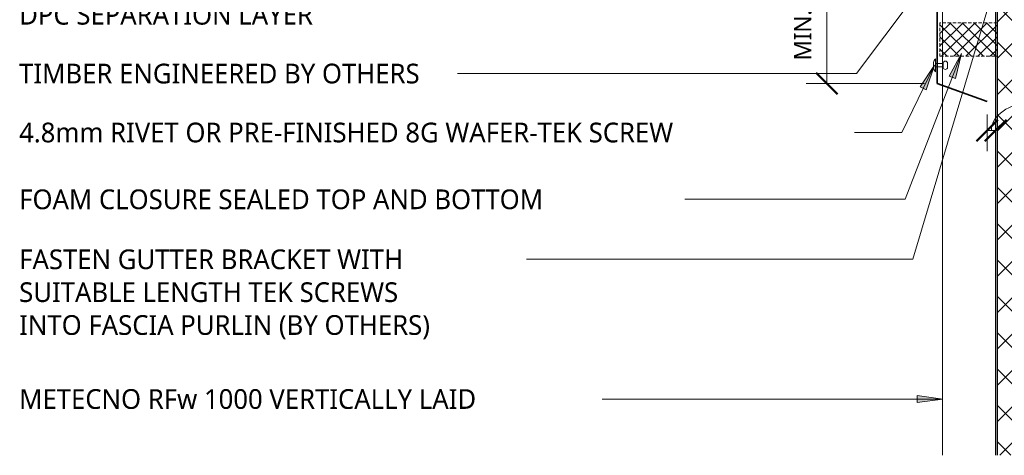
# Model space of a CAD drawing. Header units: millimetres. Extents: x -419 to 934, y -119 to 623.
# Tile 1 of 8: x -419 to 156, y -119 to 135. Entities that reach past the tile are written whole.
import ezdxf

# ---------------------------------------------------------------- set-up
doc = ezdxf.new("R2010")
doc.units = ezdxf.units.MM
doc.linetypes.add('Dash Short', pattern=[3, 2, -1])
for name, color, linetype, lineweight in [('A-ANNO-DIMS', 211, 'Continuous', 9), ('A-ANNO-DIMS-5', 211, 'Continuous', 9), ('A-DETL', 90, 'Continuous', 13), ('A-DETL-GENF', 92, 'Continuous', 13), ('G-ANNO-TEXT', 231, 'Continuous', 9)]:
    doc.layers.add(name, color=color, linetype=linetype, lineweight=lineweight)
doc.styles.add('Yu Gothic', font='Yu Gothic.ttf', dxfattribs={"height": 11.5})
doc.styles.add('Yu Gothic_1', font='Yu Gothic.ttf', dxfattribs={"height": 10})
doc.dimstyles.new('Diagonal', dxfattribs={"dimscale": 304.8, "dimtxt": 11.609035, "dimasz": 0.04101, "dimexe": 0.03937, "dimexo": 0.024606, "dimgap": 0.024606, "dimtad": 1, "dimdec": 0, "dimzin": 0, "dimdsep": 46, "dimtxsty": 'Yu Gothic_1', "dimblk1": 'OBLIQUE', "dimblk2": 'OBLIQUE', "dimsah": 1, "dimcen": 0.09, "dimazin": 0, "dimtfac": 1, "dimtdec": 4, "dimtix": 1, "dimtmove": 1, "dimatfit": 3, "dimfxl": 1, "dimtvp": 1, "dimtfill": 1, "dimtolj": 1, "dimtzin": 0, "dimarcsym": 2})
doc.dimstyles.new('Diagonal_1', dxfattribs={"dimscale": 304.8, "dimtxt": 11.609035, "dimasz": 0.04101, "dimexe": 0.03937, "dimexo": 0.024606, "dimgap": 0.024606, "dimtad": 1, "dimdec": 0, "dimzin": 0, "dimdsep": 46, "dimtxsty": 'Yu Gothic_1', "dimblk1": 'OBLIQUE', "dimblk2": 'OBLIQUE', "dimsah": 1, "dimcen": 0.09, "dimazin": 0, "dimtfac": 1, "dimtdec": 4, "dimtix": 1, "dimtmove": 2, "dimatfit": 3, "dimfxl": 1, "dimtvp": 1, "dimtfill": 1, "dimtolj": 1, "dimtzin": 0, "dimarcsym": 2})

# ---------------------------------------------------------------- blocks, each defined once
blk = doc.blocks.new('Thermospan Insulated Panel3 - 100mm-4139798-03 EAVES GUTTER DETAIL2')
at = {"layer": 'A-DETL-GENF'}
for points in [[(380.68, -31.5), (380.68, -32), (740, -32), (740, -31), (380.68, -31)], [(380.68, -131), (380.68, -132), (740, -132), (740, -131), (495.98, -131)]]:
    blk.add_hatch(color=256, dxfattribs=at).paths.add_polyline_path(points)
h = blk.add_hatch(dxfattribs=at)
h.set_pattern_fill('FP_1', color=256, style=0, pattern_type=2)
h.set_pattern_definition([(315, (499.519, 119.563), (10.6066, 10.6066), []), (45, (499.519, 119.563), (-10.6066, 10.6066), [])])
h.paths.add_polyline_path([(380.68, -32), (380.68, -131), (740, -131), (740, -32), (495.98, -32)])
for p, q in [((380.68, 0), (613.61, 0)), ((613.61, 0), (633.19, 0)), ((633.19, 0), (740, 0)), ((740, 0), (740, -132)), ((613.61, -32), (380.68, -32)), ((633.19, -32), (613.61, -32)), ((740, -32), (633.19, -32))]:
    blk.add_line(p, q, dxfattribs=at)
at = {"layer": 'A-DETL-GENF', "lineweight": 25}
for p, q in [((613.61, -31), (380.68, -31)), ((633.19, -31), (613.61, -31)), ((740, -31), (633.19, -31)), ((740, -131), (380.68, -131)), ((380.68, -132), (740, -132))]:
    blk.add_line(p, q, dxfattribs=at)
blk = doc.blocks.new('Foam Closure - Foam Closure-4716121-03 EAVES GUTTER DETAIL2')
at = {"layer": 'A-DETL-GENF'}
h = blk.add_hatch(dxfattribs=at)
h.set_pattern_fill('FP_4', color=256, style=0, pattern_type=2)
h.set_pattern_definition([(315, (-114.095, 151.563), (3.53553, 3.53553), []), (45, (-114.095, 151.563), (-3.53553, 3.53553), [])])
h.paths.add_polyline_path([(0, 0), (19.58, 0), (19.58, 33.47), (0, 33.47)])
at = {"layer": 'A-DETL-GENF', "linetype": 'Dash Short'}
for p, q in [((19.58, 33.47), (0, 33.47)), ((0, 33.47), (0, 0)), ((19.58, 0), (19.58, 33.47)), ((0, 0), (19.58, 0))]:
    blk.add_line(p, q, dxfattribs=at)
blk = doc.blocks.new('Pop Rivets6 - Rivet 2-4716093-03 EAVES GUTTER DETAIL2')
at = {"layer": 'A-DETL-GENF'}
for p, q in [((3.77, 0), (-3.77, 0)), ((-1.5, 1.16), (1.5, 1.16)), ((-1, -4.5), (-1, 0)), ((1, -4.5), (1, 0)), ((1.17, -4.5), (-1.24, -4.5)), ((-1.24, -7), (1.17, -7))]:
    blk.add_line(p, q, dxfattribs=at)
for centre, radius, start, end in [((-1.5, -1.65), 2.8, 90, 144), ((1.5, -1.65), 2.8, 36, 90), ((-1.24, -5.75), 1.25, 90, 270), ((1.17, -5.75), 1.25, 270, 90)]:
    blk.add_arc(centre, radius, start, end, dxfattribs=at)
blk = doc.blocks.new('DIMBLOCK2-03 EAVES GUTTER DETAIL2')
at = {"layer": 'A-ANNO-DIMS-5'}
for p, q in [((145.56, 70.76), (145.56, 80.08)), ((145.56, 70.76), (150.56, 70.76)), ((145.56, 70.76), (145.56, 58.76)), ((150.56, 70.76), (150.56, 72.09)), ((150.56, 70.76), (150.56, 58.76))]:
    blk.add_line(p, q, dxfattribs=at)
at = {"layer": 'A-ANNO-DIMS-5', "lineweight": 50}
for p, q in [((145.56, 70.76), (151.81, 77.01)), ((150.56, 70.76), (156.81, 77.01)), ((145.56, 70.76), (139.31, 64.51)), ((150.56, 70.76), (144.31, 64.51))]:
    blk.add_line(p, q, dxfattribs=at)
at = {"layer": 'A-ANNO-DIMS-5'}
blk.add_ellipse((171.41, 70.76), major_axis=(-23.35, 0), ratio=0.686758, start_param=4.712389, end_param=6.283185, dxfattribs=at)
at = {"layer": 'A-ANNO-DIMS-5', "color": 0, "insert": (171.41, 89.79), "char_height": 10, "width": 73.5467, "attachment_point": 1, "line_spacing_factor": 1.024327, "style": 'Yu Gothic_1', "bg_fill": 3, "box_fill_scale": 1.25, "bg_fill_color": 9, "bg_fill_true_color": 13158600, "bg_fill_transparency": 0}
blk.add_mtext('5mm GAP', dxfattribs=at)
blk = doc.blocks.new('_Oblique')
at = {"color": 0, "linetype": 'ByBlock', "lineweight": -2}
blk.add_line((-0.5, -0.5), (0.5, 0.5), dxfattribs=at)
blk = doc.blocks.new('DIMBLOCK3-03 EAVES GUTTER DETAIL2')
at = {"layer": 'A-ANNO-DIMS-5', "lineweight": 50}
for p, q in [((52.06, 240.48), (45.81, 246.73)), ((52.06, 240.48), (58.31, 234.23)), ((52.06, 98.14), (45.81, 104.39)), ((52.06, 98.14), (58.31, 91.89))]:
    blk.add_line(p, q, dxfattribs=at)
at = {"layer": 'A-ANNO-DIMS-5'}
for p, q in [((52.06, 240.48), (40.06, 240.48)), ((52.06, 98.14), (52.06, 240.48)), ((52.06, 240.48), (112.06, 240.48)), ((52.06, 98.14), (40.06, 98.14)), ((52.06, 98.14), (109.06, 98.14))]:
    blk.add_line(p, q, dxfattribs=at)
at = {"layer": 'A-ANNO-DIMS-5', "color": 0, "insert": (33.03, 111.69), "char_height": 10, "width": 93.8283, "attachment_point": 1, "rotation": 90, "line_spacing_factor": 1.024327, "style": 'Yu Gothic_1', "bg_fill": 3, "box_fill_scale": 1.25, "bg_fill_color": 9, "bg_fill_true_color": 13158600, "bg_fill_transparency": 0}
blk.add_mtext('MIN. 125mm', dxfattribs=at)

msp = doc.modelspace()

# ---------------------------------------------------------------- hatches: boundary and pattern name
at = {"layer": 'G-ANNO-TEXT'}
for points in [[(130.67, 115.77), (123.43, 102.49), (127.12, 101.07)], [(119.74, -85.98), (104.74, -84), (104.74, -87.95)]]:
    msp.add_hatch(color=7, dxfattribs=at).paths.add_polyline_path(points)

# ---------------------------------------------------------------- linework, layer by layer
at = {"layer": 'A-DETL', "lineweight": 35}
for p, q in [((116.56, 145.34), (116.56, 98.14)), ((116.56, 98.14), (145.56, 87.58))]:
    msp.add_line(p, q, dxfattribs=at)
at = {"layer": 'G-ANNO-TEXT', "color": 7}
for p, q in [((155.41, 173.78), (102.19, -4.43)), ((130.67, 115.77), (123.43, 102.49)), ((127.12, 101.07), (130.67, 115.77)), ((-163.38, 103.99), (-163.71, 103.99)), ((123.43, 102.49), (127.12, 101.07)), ((-8.93, 69.58), (-9.26, 69.58)), ((95.8, 69.58), (-8.93, 69.58)), ((-78.05, 30.58), (-90.95, 30.58)), ((97.83, 30.58), (-78.05, 30.58)), ((-150.94, -4.43), (-167.02, -4.43)), ((102.19, -4.43), (-150.94, -4.43)), ((-120.13, -85.98), (-130.64, -85.98)), ((119.74, -85.98), (-120.13, -85.98)), ((119.74, -85.98), (104.74, -84)), ((104.74, -84), (104.74, -87.95)), ((104.74, -87.95), (119.74, -85.98))]:
    msp.add_line(p, q, dxfattribs=at)

# ---------------------------------------------------------------- block references
at = {"layer": 'A-DETL-GENF'}
for name, p, rotation in [('Thermospan Insulated Panel3 - 100mm-4139798-03 EAVES GUTTER DETAIL2', (119.56, -499.52), 89.99999999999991), ('Pop Rivets6 - Rivet 2-4716093-03 EAVES GUTTER DETAIL2', (115.5, 108.85), 89.99999999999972)]:
    msp.add_blockref(name, p, dxfattribs=dict(at, rotation=rotation))
at = {"layer": 'A-DETL-GENF', "linetype": 'Dash Short', "rotation": 89.99999999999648}
msp.add_blockref('Foam Closure - Foam Closure-4716121-03 EAVES GUTTER DETAIL2', (151.56, 114.09), dxfattribs=at)

# ---------------------------------------------------------------- texts
at = {"layer": 'G-ANNO-TEXT', "color": 7, "char_height": 11.5, "attachment_point": 1, "style": 'Yu Gothic', "bg_fill": 3, "box_fill_scale": 1.25, "bg_fill_color": 9, "bg_fill_true_color": 13158600, "bg_fill_transparency": 0}
for s, insert, width in [('DPC SEPARATION LAYER', (-418.94, 144.05), 218.8607), ('TIMBER ENGINEERED BY OTHERS', (-418.94, 109.74), 297.0252), ('4.8mm RIVET OR PRE-FINISHED 8G WAFER-TEK SCREW', (-418.94, 75.33), 484.2192), ('FOAM CLOSURE SEALED TOP AND BOTTOM', (-418.94, 36.33), 385.2108), ('FASTEN GUTTER BRACKET WITH ', (-418.94, 1.32), 293.0168), ('SUITABLE LENGTH TEK SCREWS ', (-418.94, -17.86), 291.4134), ('INTO FASCIA PURLIN (BY OTHERS)', (-418.94, -37.04), 304.2404), ('METECNO RFw 1000 VERTICALLY LAID', (-418.94, -80.23), 337.1096)]:
    msp.add_mtext(s, dxfattribs=dict(at, insert=insert, width=width))

# ---------------------------------------------------------------- next in the draw order: dimensions: what is measured, and where the dimension line sits
at = {"layer": 'A-ANNO-DIMS'}
dim = msp.add_linear_dim(base=(52.06, 240.48), p1=(116.56, 98.14), p2=(119.56, 240.48), angle=90, text='MIN. 125mm', dimstyle='Diagonal_1', override={"dimpost": '<>', "dimfxl": 142.373869}, dxfattribs=at)
dim.commit()
dim.dimension.update_dxf_attribs({"geometry": 'DIMBLOCK3-03 EAVES GUTTER DETAIL2', "text_midpoint": (39.69, 158.61), "dimtype": 160, "text_rotation": 90})
dim = msp.add_linear_dim(base=(150.56, 70.76), p1=(145.56, 87.58), p2=(150.56, 79.59), text='5mm GAP', dimstyle='Diagonal', override={"dimpost": '<>', "dimfxl": 9.425543}, dxfattribs=at)
dim.commit()
dim.dimension.update_dxf_attribs({"geometry": 'DIMBLOCK2-03 EAVES GUTTER DETAIL2', "text_midpoint": (208.19, 83.12), "dimtype": 160})

# ---------------------------------------------------------------- next in the draw order: hatches: boundary and pattern name
at = {"layer": 'G-ANNO-TEXT'}
msp.add_hatch(color=7, dxfattribs=at).paths.add_polyline_path([(114.93, 108.89), (106.59, 96.27), (110.14, 94.54)])

# ---------------------------------------------------------------- next in the draw order: linework, layer by layer
at = {"layer": 'G-ANNO-TEXT', "color": 7}
for p, q in [((104.21, 150.38), (69.38, 103.99)), ((130.67, 115.77), (97.83, 30.58)), ((69.38, 103.99), (-163.38, 103.99)), ((114.93, 108.89), (95.8, 69.58)), ((114.93, 108.89), (106.59, 96.27)), ((110.14, 94.54), (114.93, 108.89)), ((106.59, 96.27), (110.14, 94.54))]:
    msp.add_line(p, q, dxfattribs=at)

doc.saveas('drawing.dxf')
